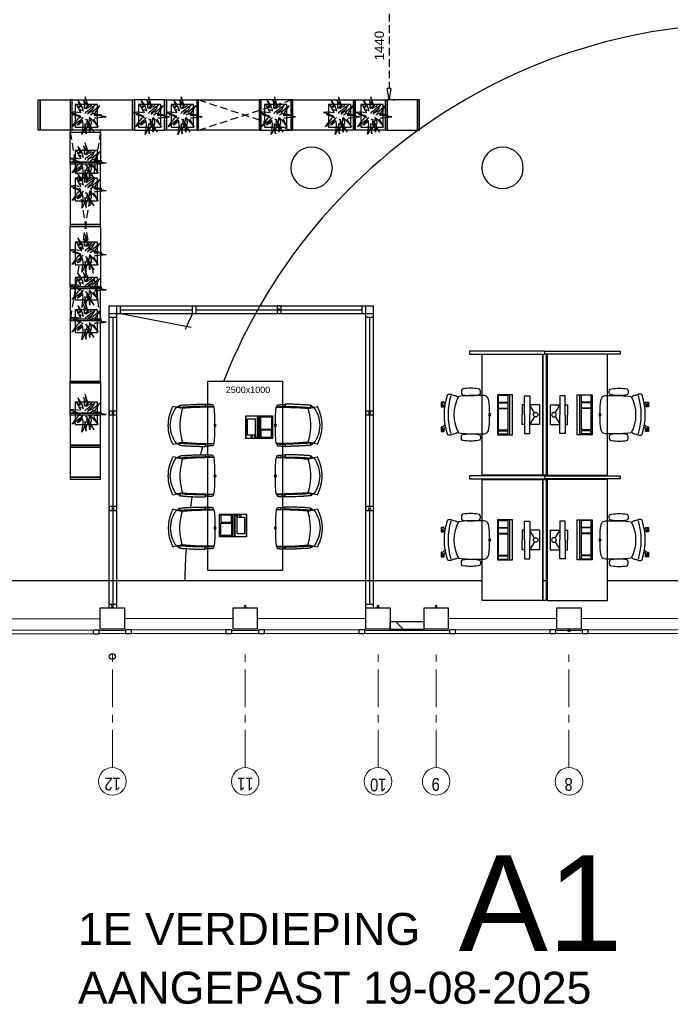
# Model space of a CAD drawing. Header units: millimetres. Extents: x 274596 to 660162, y 141333 to 298920.
# Tile 127 of 165: x 471081 to 479701, y 153383 to 166428. Entities that reach past the tile are written whole.
import ezdxf

# ---------------------------------------------------------------- set-up
doc = ezdxf.new("R2010")
doc.units = ezdxf.units.MM
doc.header["$LTSCALE"] = 400
doc.header["$PDMODE"] = 3
doc.header["$PDSIZE"] = 15
doc.linetypes.add('CENTER', pattern=[2, 1.25, -0.25, 0.25, -0.25])
doc.linetypes.add('HIDDEN', pattern=[0.375, 0.25, -0.125])
for name, color, linetype in [('-gd', 2, 'Continuous'), ('-ve', 2, 'HIDDEN'), ('co2-1-n-1-0-8_ip0', 7, 'Continuous'), ('inlay', 6, 'Continuous'), ('inr', 4, 'Continuous'), ('plant', 114, 'Continuous'), ('plat', 5, 'Continuous'), ('sona-s008_ip0', 7, 'Continuous'), ('stramien', 1, 'CENTER'), ('symbol', 1, 'Continuous'), ('timmerwerk-ge', 150, 'Continuous'), ('timmerwerk-ve', 8, 'HIDDEN')]:
    doc.layers.add(name, color=color, linetype=linetype)
for name, color, linetype, lineweight in [('Buitenkozijnen', 140, 'Continuous', 15), ('mat-beton (ihwg)', 5, 'Continuous', 25), ('mat-kalkzandsteen', 5, 'Continuous', 25), ('None', 7, 'Continuous', 9)]:
    doc.layers.add(name, color=color, linetype=linetype, lineweight=lineweight)
doc.styles.add('Arial', font='arial.ttf', dxfattribs={"height": 211.666667})
doc.styles.add('Arial Narrow', font='ARIALN.TTF', dxfattribs={"height": 222.25})
doc.styles.get("Standard").update_dxf_attribs({"font": 'arial.ttf'})
doc.dimstyles.new('CAL-N1-050-25', dxfattribs={"dimscale": 50, "dimtxt": 2.5, "dimasz": 3, "dimexe": 1.5, "dimexo": 0, "dimgap": 0.3, "dimtad": 0, "dimdec": 4, "dimrnd": 1, "dimdsep": 46, "dimtxsty": 'Standard', "dimblk": 'CLOSED', "dimcen": 0, "dimdle": 1.25, "dimclrt": 249, "dimadec": 0, "dimazin": 0, "dimtfac": 0.9, "dimtdec": 4, "dimtix": 1, "dimtmove": 0, "dimatfit": 3, "dimldrblk": 'CLOSED', "dimfxl": 1, "dimtvp": 1, "dimtolj": 1, "dimtzin": 0, "dimarcsym": 0})

# ---------------------------------------------------------------- blocks, each defined once
blk = doc.blocks.new('Kolom O 550')
at = {"layer": 'mat-beton (ihwg)', "lineweight": 25}
blk.add_circle((0, 0), 275, dxfattribs=at)
blk = doc.blocks.new('*X48')
at = {"layer": 'None', "lineweight": 9}
blk.add_line((-16419, -28723), (-16319, -28623), dxfattribs=at)
blk = doc.blocks.new('Gevelpui best 1410 (2D)')
at = {"layer": 'Buitenkozijnen', "lineweight": 15}
for p, q in [((-260, 0), (-260, -1410)), ((-260, 0), (-210, 0)), ((-210, 0), (-210, -1410)), ((-260, -1410), (-210, -1410))]:
    blk.add_line(p, q, dxfattribs=at)
at = {"layer": 'Buitenkozijnen', "color": 92, "lineweight": 25}
for points in [[(-260, 0), (-210, 0), (-210, -80), (-260, -80)], [(-260, -1330), (-210, -1330), (-210, -1410), (-260, -1410)]]:
    blk.add_lwpolyline(points, close=True, dxfattribs=at)
at = {"layer": 'None', "color": 43, "linetype": 'Continuous', "lineweight": 9}
blk.add_line((-410, 15), (-410, -1425), dxfattribs=at)
blk = doc.blocks.new('HWA')
at = {"layer": 'None', "color": 92, "linetype": 'Continuous', "lineweight": 25}
blk.add_circle((0, -74), 40, dxfattribs=at)
blk = doc.blocks.new('Kolom 280x320')
at = {"layer": 'mat-beton (ihwg)', "lineweight": 25}
blk.add_lwpolyline([(-300, 160), (-20, 160), (-20, -160), (-300, -160)], close=True, dxfattribs=at)
at = {"layer": 'None', "color": 92, "linetype": 'Continuous', "lineweight": 5}
blk.add_point((0, 0), dxfattribs=at)
blk = doc.blocks.new('SONA-S008_B2')
at = {"layer": '-gd'}
blk.add_open_spline([(-253, -510), (-88, -560), (88, -560), (253, -510)], degree=3, dxfattribs=at)
for points in [[(-207, -16), (-79, 5), (80, 5), (207, -16)], [(-325, -126), (-337, -132), (-340, -141), (-343, -154)], [(-278, -126), (-288, -121), (-315, -121), (-325, -126)], [(-261, -154), (-263, -141), (-266, -132), (-278, -126)], [(-253, -272), (-257, -207), (-252, -139), (-253, -74)], [(-253, -74), (-253, -52), (-233, -20), (-207, -16)], [(207, -16), (233, -20), (253, -52), (253, -74)], [(253, -74), (252, -139), (257, -207), (253, -272)], [(261, -154), (263, -141), (266, -132), (278, -126)], [(278, -126), (288, -121), (315, -121), (325, -126)], [(325, -126), (337, -132), (340, -141), (343, -154)], [(-343, -154), (-353, -221), (-352, -288), (-343, -355)], [(-261, -355), (-252, -288), (-250, -221), (-261, -154)], [(261, -355), (252, -288), (250, -221), (261, -154)], [(343, -154), (353, -221), (352, -288), (343, -355)], [(-343, -355), (-341, -363), (-334, -370), (-326, -372)], [(-326, -372), (-310, -376), (-293, -376), (-277, -372)], [(-277, -372), (-270, -370), (-262, -363), (-261, -355)], [(-251, -332), (-253, -332), (-255, -331), (-258, -330)], [(-255, -304), (-254, -304), (-253, -305), (-252, -305)], [(-239, -412), (-253, -366), (-250, -319), (-253, -272)], [(253, -272), (250, -319), (253, -366), (239, -412)], [(257, -323), (255, -324), (253, -324), (251, -325)], [(252, -298), (253, -297), (254, -297), (255, -297)], [(277, -372), (270, -370), (262, -363), (261, -355)], [(326, -372), (310, -376), (293, -376), (277, -372)], [(343, -355), (341, -363), (334, -370), (326, -372)], [(-272, -515), (-274, -534), (-274, -556), (-259, -560)], [(-256, -474), (-255, -489), (-270, -500), (-272, -515)], [(-227, -418), (-247, -437), (-256, -455), (-256, -474)], [(239, -412), (95, -494), (-95, -494), (-239, -412)], [(256, -474), (256, -455), (247, -437), (227, -418)], [(272, -515), (270, -500), (255, -489), (256, -474)], [(259, -560), (274, -556), (274, -534), (272, -515)], [(-259, -560), (-77, -614), (79, -614), (259, -560)], [(-222, -607), (-222, -605), (-221, -603), (-219, -603)], [(-222, -615), (-222, -615), (-222, -607), (-222, -607)], [(-219, -615), (-219, -615), (-222, -615), (-222, -615)], [(-222, -630), (-222, -630), (-222, -618), (-222, -618)], [(-222, -618), (-222, -618), (-199, -618), (-199, -618)], [(-199, -630), (-199, -630), (-222, -630), (-222, -630)], [(-222, -641), (-222, -641), (-222, -633), (-222, -633)], [(-222, -633), (-222, -633), (-219, -633), (-219, -633)], [(-219, -645), (-221, -645), (-222, -643), (-222, -641)], [(-219, -603), (-219, -603), (-192, -603), (-177, -603)], [(-199, -615), (-199, -615), (-219, -615), (-219, -615)], [(-219, -633), (-219, -633), (-199, -633), (-199, -633)], [(-167, -645), (-167, -645), (-219, -645), (-219, -645)], [(-199, -618), (-199, -618), (-199, -615), (-199, -615)], [(-199, -615), (-199, -615), (-187, -615), (-187, -615)], [(-199, -618), (-199, -618), (-189, -618), (-187, -618)], [(-199, -633), (-199, -633), (-199, -630), (-199, -630)], [(-199, -630), (-199, -630), (-187, -630), (-187, -630)], [(-199, -633), (-199, -633), (-187, -633), (-187, -633)], [(-183, -633), (-188, -629), (-190, -621), (-186, -615)], [(-185, -615), (-186, -615), (-187, -615), (-187, -615)], [(-187, -615), (-187, -615), (-187, -616), (-187, -617)], [(-186, -630), (-186, -630), (-187, -630), (-187, -630)], [(-187, -630), (-187, -630), (-187, -633), (-187, -633)], [(-187, -633), (-187, -633), (-185, -633), (-183, -633)], [(-186, -615), (-186, -615), (-176, -603), (-163, -584)], [(-165, -630), (-169, -636), (-177, -638), (-183, -633)], [(-183, -633), (-183, -633), (-183, -633), (-183, -633)], [(-167, -633), (-167, -633), (-166, -633), (-166, -633)], [(-163, -641), (-163, -643), (-165, -645), (-167, -645)], [(-166, -633), (-166, -633), (-163, -633), (-163, -633)], [(-135, -589), (-152, -614), (-165, -630), (-165, -630)], [(-163, -630), (-163, -630), (-163, -630), (-164, -630)], [(-163, -628), (-163, -629), (-163, -630), (-163, -630)], [(-163, -633), (-163, -633), (-163, -641), (-163, -641)], [(106, -607), (106, -605), (108, -603), (110, -603)], [(106, -615), (106, -615), (106, -607), (106, -607)], [(110, -615), (110, -615), (106, -615), (106, -615)], [(106, -630), (106, -630), (106, -618), (106, -618)], [(106, -618), (106, -618), (130, -618), (130, -618)], [(130, -630), (130, -630), (106, -630), (106, -630)], [(106, -641), (106, -641), (106, -633), (106, -633)], [(106, -633), (106, -633), (110, -633), (110, -633)], [(110, -645), (108, -645), (106, -643), (106, -641)], [(110, -603), (110, -603), (116, -603), (123, -603)], [(130, -615), (130, -615), (110, -615), (110, -615)], [(110, -633), (110, -633), (130, -633), (130, -633)], [(162, -644), (162, -644), (110, -645), (110, -645)], [(143, -630), (143, -630), (132, -615), (115, -592)], [(130, -618), (130, -618), (130, -615), (130, -615)], [(130, -615), (130, -615), (131, -615), (132, -615)], [(130, -618), (130, -618), (132, -618), (134, -618)], [(130, -633), (130, -633), (130, -630), (130, -630)], [(130, -630), (130, -630), (142, -630), (142, -630)], [(130, -633), (130, -633), (142, -633), (142, -633)], [(143, -630), (142, -630), (142, -630), (142, -630)], [(142, -630), (142, -630), (142, -633), (142, -633)], [(142, -633), (142, -633), (143, -633), (145, -633)], [(161, -633), (155, -637), (147, -636), (143, -630)], [(144, -587), (156, -604), (164, -615), (164, -615)], [(155, -603), (159, -603), (162, -603), (162, -603)], [(164, -615), (168, -621), (167, -629), (161, -633)], [(161, -633), (161, -633), (161, -633), (161, -633)], [(162, -603), (164, -603), (166, -605), (166, -607)], [(162, -633), (162, -633), (162, -633), (162, -633)], [(162, -633), (162, -633), (166, -633), (166, -633)], [(166, -641), (166, -643), (164, -644), (162, -644)], [(166, -615), (166, -615), (165, -615), (164, -615)], [(166, -630), (166, -630), (165, -630), (164, -630)], [(165, -618), (166, -618), (166, -618), (166, -618)], [(166, -607), (166, -607), (166, -615), (166, -615)], [(166, -618), (166, -618), (166, -619), (166, -620)], [(166, -626), (166, -628), (166, -630), (166, -630)], [(166, -633), (166, -633), (166, -641), (166, -641)]]:
    blk.add_open_spline(points, degree=3)
at = {"layer": 'sona-s008_ip0'}
blk.add_point((0, 0), dxfattribs=at)
blk = doc.blocks.new('SYMB-CMP4_B2')
for p, q in [((-130, 558), (130, 558)), ((-130, 558), (-130, 428)), ((130, 558), (130, 428)), ((-250, 358), (-250, 428)), ((-250, 428), (0, 428)), ((-25, 492), (-125, 428)), ((250, 428), (0, 428)), ((25, 492), (125, 428)), ((250, 358), (250, 428)), ((0, 358), (-250, 358)), ((-130, 358), (-130, 328)), ((-130, 328), (0, 328)), ((0, 358), (250, 358)), ((130, 328), (0, 328)), ((130, 358), (130, 328)), ((265, 200), (-265, 200)), ((-265, 200), (-265, 0)), ((265, 163), (-265, 163)), ((-167, 142), (-260, 142)), ((-260, 13), (-260, 142)), ((-167, 13), (-167, 142)), ((-88, 142), (-159, 142)), ((-159, 13), (-159, 142)), ((-88, 13), (-88, 142)), ((200, 142), (-82, 142)), ((-82, 13), (-82, 142)), ((200, 13), (200, 142)), ((255, 142), (212, 142)), ((212, 13), (212, 142)), ((255, 13), (255, 142)), ((265, 0), (265, 200)), ((-265, 0), (265, 0)), ((-167, 13), (-260, 13)), ((-88, 13), (-159, 13)), ((200, 13), (-82, 13)), ((255, 13), (212, 13))]:
    blk.add_line(p, q)
blk.add_circle((0, 508), 30)
blk = doc.blocks.new('co2-1-n-1-0-8_b2')
for p, q in [((-251, -20), (-256, -20)), ((252, -20), (256, -20)), ((-249, -132), (-279, -132)), ((-252, -132), (-252, -132)), ((252, -132), (252, -132)), ((-250, -554), (-241, -513)), ((-239, -493), (-237, -493)), ((-231, -469), (-234, -468)), ((-221, -431), (-221, -431)), ((221, -431), (221, -431)), ((234, -468), (231, -469)), ((237, -493), (239, -493)), ((241, -513), (250, -554))]:
    blk.add_line(p, q)
at = {"flags": 128}
for points in [[(-239, -10), (-190, -6), (-127, -3), (-63, -1), (0, 0)], [(0, 0), (63, -1), (127, -3), (190, -6), (239, -10)], [(-256, -20), (-257, -20), (-258, -21), (-260, -21), (-261, -22), (-262, -22), (-263, -23), (-264, -24), (-265, -25), (-267, -26), (-268, -28), (-268, -29), (-269, -30), (-270, -33), (-270, -35), (-270, -37), (-271, -39), (-271, -42), (-272, -44), (-272, -47), (-272, -50), (-273, -53), (-273, -56), (-273, -60), (-274, -64), (-274, -69), (-275, -75), (-275, -81), (-275, -89), (-276, -98), (-276, -106), (-276, -114), (-276, -122), (-276, -132)], [(-241, -95), (-241, -95), (-243, -95), (-245, -95), (-247, -95), (-249, -95), (-251, -95)], [(-224, -432), (-229, -370), (-233, -307), (-236, -244), (-239, -181), (-240, -118), (-241, -54), (-241, -12)], [(241, -12), (241, -73), (240, -135), (238, -198), (236, -261), (232, -325), (227, -388), (224, -432)], [(241, -95), (241, -95), (243, -95), (245, -95), (247, -95), (249, -95), (251, -95)], [(256, -20), (257, -20), (258, -21), (260, -21), (261, -22), (262, -22), (263, -23), (264, -24), (265, -25), (267, -26), (268, -28), (268, -29), (269, -30), (270, -33), (270, -35), (270, -37), (271, -39), (271, -42), (272, -44), (272, -47), (272, -50), (273, -53), (273, -56), (273, -60), (274, -64), (274, -69), (275, -75), (275, -81), (275, -89), (276, -98), (276, -106), (276, -114), (276, -122), (276, -132)], [(-250, -468), (-253, -468), (-256, -468), (-258, -468), (-260, -468), (-261, -468), (-263, -467), (-265, -467), (-266, -450), (-267, -436), (-268, -422), (-269, -410), (-270, -401), (-271, -393), (-271, -385), (-271, -378), (-272, -373), (-272, -368), (-273, -355), (-274, -340), (-274, -325), (-275, -310), (-276, -295), (-277, -275), (-277, -255), (-278, -235), (-278, -228), (-278, -222), (-278, -215), (-278, -209), (-279, -202), (-279, -195), (-279, -187), (-279, -178), (-279, -168), (-279, -157), (-279, -145), (-279, -132)], [(-250, -468), (-248, -468), (-246, -468), (-244, -467), (-242, -467), (-240, -466), (-238, -466), (-237, -465), (-235, -464), (-236, -449), (-237, -435), (-238, -423), (-239, -413), (-240, -403), (-240, -395), (-241, -389), (-241, -382), (-242, -376), (-242, -370), (-242, -363), (-243, -344), (-245, -324), (-245, -304), (-246, -285), (-247, -266), (-247, -248), (-248, -231), (-248, -226), (-248, -221), (-248, -214), (-248, -206), (-249, -198), (-249, -188), (-249, -176), (-249, -163), (-249, -148), (-249, -132)], [(249, -132), (249, -147), (249, -161), (249, -173), (249, -184), (249, -194), (249, -202), (248, -208), (248, -215), (248, -221), (248, -228), (248, -234), (247, -254), (247, -274), (246, -294), (245, -313), (244, -331), (243, -349), (242, -366), (242, -371), (242, -377), (241, -383), (241, -391), (240, -399), (239, -408), (239, -420), (238, -433), (236, -448), (235, -464), (237, -465), (238, -466), (240, -466), (242, -467), (244, -467), (246, -468), (248, -468), (250, -468)], [(250, -468), (253, -468), (256, -468), (258, -468), (260, -468), (261, -468), (263, -467), (264, -467), (265, -466), (266, -453), (267, -442), (268, -431), (269, -421), (269, -412), (270, -404), (270, -397), (271, -391), (271, -384), (272, -378), (272, -371), (272, -365), (273, -345), (274, -325), (275, -305), (276, -290), (277, -275), (277, -260), (278, -245), (278, -232), (278, -227), (278, -221), (278, -215), (278, -207), (279, -198), (279, -189), (279, -177), (279, -163), (279, -148), (279, -132), (249, -132)], [(-241, -513), (-239, -504), (-237, -495), (-235, -485), (-233, -475), (-231, -467), (-229, -459), (-228, -453), (-227, -447), (-226, -442), (-225, -438)], [(-225, -438), (-224, -436), (-224, -434), (-224, -433), (-224, -432)], [(-224, -433), (-224, -433), (-224, -432)], [(-224, -432), (-224, -432), (-224, -432)], [(0, -465), (-18, -465), (-36, -465), (-59, -463), (-82, -461), (-106, -458), (-129, -454), (-152, -450), (-175, -444), (-198, -438), (-221, -431)], [(221, -431), (198, -438), (175, -444), (152, -450), (129, -454), (106, -458), (83, -461), (60, -463), (36, -465), (18, -465), (0, -465)], [(224, -432), (224, -433), (224, -433)], [(224, -432), (224, -433), (224, -434), (224, -436), (225, -438)], [(224, -432), (224, -432), (224, -432)], [(225, -438), (226, -442), (227, -447), (228, -453), (229, -459), (231, -467), (233, -475), (235, -485), (237, -495), (239, -504), (241, -513)], [(-249, -557), (-242, -561), (-231, -566), (-221, -571), (-210, -576), (-198, -581), (-186, -585), (-173, -590), (-161, -594), (-149, -598), (-136, -601), (-123, -604), (-111, -607), (-98, -610), (-85, -612), (-73, -614), (-60, -615), (-47, -617), (-34, -618), (-23, -618), (-11, -619), (0, -619)], [(0, -619), (8, -619), (20, -618), (31, -618), (43, -617), (56, -616), (69, -614), (82, -612), (94, -610), (107, -608), (120, -605), (132, -602), (145, -599), (157, -595), (170, -591), (182, -587), (194, -582), (206, -577), (218, -572), (228, -567), (239, -562), (249, -557)]]:
    blk.add_lwpolyline(points, dxfattribs=at)
for centre, radius, start, end in [((-251, -33), 12.5, 31.8812, 90), ((-251, -33), 12.5, 293.1463, 327.6578), ((-238, -12), 2.5, 94.5665, 179.4807), ((238, -12), 2.5, 0.5193, 85.4335), ((252, -33), 12.5, 90, 148.1188), ((252, -33), 12.5, 212.3422, 246.8537), ((-234, -464), 28.8, 186.1005, 258.5426), ((-167, -477), 75, 191.7314, 197.3164), ((-234, -465), 3.77, 192.8865, 261.7566), ((0, -201), 391, 232.6355, 269.9709), ((-226, -432), 2.5, 341.6817, 5.2297), ((-226, -432), 2.5, 347.791, 5.2276), ((0, -201), 391, 270.0307, 307.3629), ((226, -432), 2.5, 174.778, 187.1445), ((226, -432), 2.5, 174.7724, 192.209), ((226, -432), 2.5, 187.1548, 198.3185), ((234, -465), 3.4, 276.6537, 346.9286), ((167, -477), 75, 342.6747, 348.4513), ((234, -465), 28.4, 280.3578, 354.0057), ((-248, -555), 2.5, 167.791, 242.1608), ((248, -555), 2.5, 297.8392, 12.209)]:
    blk.add_arc(centre, radius, start, end)
for points in [[(-243, -33), (-244, -33), (-244, -34), (-245, -36), (-246, -38), (-246, -43), (-247, -46), (-248, -54), (-248, -58), (-249, -67), (-250, -72), (-250, -83), (-251, -88), (-251, -100), (-251, -106), (-252, -119), (-252, -125), (-252, -132)], [(243, -33), (244, -33), (244, -34), (245, -36), (246, -38), (246, -43), (247, -46), (248, -54), (248, -58), (249, -67), (250, -72), (250, -83), (251, -88), (251, -100), (251, -106), (252, -119), (252, -125), (252, -132)]]:
    blk.add_open_spline(points, degree=3, knots=[0, 0, 0, 0, 0.125, 0.125, 0.25, 0.25, 0.375, 0.375, 0.5, 0.5, 0.625, 0.625, 0.75, 0.75, 0.875, 0.875, 0.9994014, 0.9994014, 0.9994014, 0.9994014])
at = {"layer": 'co2-1-n-1-0-8_ip0'}
blk.add_point((0, 0), dxfattribs=at)
blk = doc.blocks.new('symb-LPTP_b2')
for p, q in [((150, 0), (-150, 0)), ((-150, 0), (-150, -155)), ((150, -155), (150, 0)), ((150, -5), (-150, -5)), ((-110, -25), (-110, -129)), ((110, -25), (-110, -25)), ((110, -129), (-110, -129)), ((110, -129), (110, -25)), ((150, -155), (-150, -155)), ((150, -160), (-150, -160)), ((-150, -160), (-150, -355)), ((150, -355), (150, -160)), ((-150, -355), (150, -355))]:
    blk.add_line(p, q)
for points in [[(126, -70), (134, -70), (134, -92), (126, -92)], [(128, -72), (132, -72), (132, -90), (128, -90)], [(-135, -175), (135, -175), (135, -189), (-135, -189)], [(32, -199), (-135, -199), (-135, -340), (32, -340)], [(42, -199), (135, -199), (135, -340), (42, -340)]]:
    blk.add_lwpolyline(points, close=True)
for points in [[(-130, -158, 10, 10, 0), (-111, -158, 10, 10, 0)], [(130, -158, 10, 10, 0), (111, -158, 10, 10, 0)]]:
    blk.add_lwpolyline(points, format="xyseb")
for radius in [12.6, 7.57]:
    blk.add_circle((130, -124), radius)
blk = doc.blocks.new('boom nieuw 01')
at = {"layer": 'plant', "extrusion": (0, -4.44089e-16, -1)}
for p, q in [((-574, 694), (-627, 737)), ((-627, 737), (-616, 698)), ((-574, 694), (-627, 737)), ((-627, 737), (-616, 698)), ((-616, 698), (-564, 639)), ((-616, 698), (-564, 639)), ((-531, 541), (-584, 584)), ((-584, 584), (-573, 545)), ((-531, 541), (-584, 584)), ((-584, 584), (-573, 545)), ((-519, 654), (-574, 694)), ((-519, 654), (-574, 694)), ((-564, 639), (-510, 574)), ((-564, 639), (-510, 574)), ((-467, 618), (-519, 654)), ((-467, 618), (-519, 654)), ((-510, 574), (-463, 510)), ((-510, 574), (-463, 510)), ((-412, 565), (-467, 618)), ((-412, 565), (-467, 618)), ((-316, 598), (-344, 540)), ((-298, 670), (-316, 598)), ((-284, 619), (-308, 551)), ((-284, 619), (-308, 551)), ((-285, 709), (-298, 670)), ((-285, 665), (-285, 709)), ((-279, 616), (-285, 665)), ((-257, 677), (-284, 619)), ((-257, 677), (-284, 619)), ((-238, 749), (-257, 677)), ((-238, 749), (-257, 677)), ((-243, 519), (-227, 576)), ((-243, 519), (-227, 576)), ((-225, 789), (-238, 749)), ((-225, 789), (-238, 749)), ((-227, 576), (-219, 630)), ((-227, 576), (-219, 630)), ((-225, 745), (-225, 789)), ((-225, 745), (-225, 789)), ((-219, 696), (-225, 745)), ((-219, 696), (-225, 745)), ((-219, 630), (-219, 696)), ((-219, 630), (-219, 696)), ((-55, 579), (-119, 548)), ((-55, 579), (-119, 548)), ((9, 617), (-55, 579)), ((9, 617), (-55, 579)), ((-55, 560), (-36, 579)), ((-55, 560), (-36, 579)), ((-36, 579), (9, 617)), ((-36, 579), (9, 617)), ((126, 569), (73, 551)), ((126, 569), (73, 551)), ((92, 539), (126, 569)), ((92, 539), (126, 569)), ((-831, 440), (-863, 451)), ((-863, 451), (-808, 440)), ((-831, 440), (-863, 451)), ((-863, 451), (-808, 440)), ((-838, 331), (-790, 339)), ((-838, 331), (-790, 339)), ((-787, 335), (-838, 331)), ((-787, 335), (-838, 331)), ((-793, 417), (-831, 440)), ((-793, 417), (-831, 440)), ((-808, 440), (-733, 432)), ((-808, 440), (-733, 432)), ((-751, 400), (-793, 417)), ((-751, 400), (-793, 417)), ((-790, 339), (-724, 343)), ((-790, 339), (-724, 343)), ((-737, 335), (-787, 335)), ((-737, 335), (-787, 335)), ((-690, 378), (-751, 400)), ((-690, 378), (-751, 400)), ((-691, 320), (-737, 335)), ((-733, 432), (-646, 419)), ((-733, 432), (-646, 419)), ((-724, 343), (-665, 349)), ((-724, 343), (-665, 349)), ((-636, 315), (-691, 320)), ((-636, 315), (-691, 320)), ((-601, 365), (-690, 378)), ((-601, 365), (-690, 378)), ((-642, 298), (-680, 321)), ((-642, 298), (-680, 321)), ((-665, 349), (-613, 352)), ((-665, 349), (-613, 352)), ((-646, 419), (-567, 415)), ((-646, 419), (-567, 415)), ((-601, 281), (-642, 298)), ((-601, 281), (-642, 298)), ((-613, 352), (-578, 349)), ((-613, 352), (-578, 349)), ((-553, 314), (-604, 263)), ((-553, 314), (-604, 263)), ((-547, 362), (-601, 365)), ((-547, 362), (-601, 365)), ((-583, 313), (-496, 300)), ((-583, 313), (-496, 300)), ((-573, 545), (-520, 486)), ((-573, 545), (-520, 486)), ((-567, 415), (-510, 423)), ((-567, 415), (-510, 423)), ((-476, 501), (-531, 541)), ((-476, 501), (-531, 541)), ((-520, 486), (-467, 421)), ((-520, 486), (-467, 421)), ((-511, 263), (-472, 292)), ((-511, 263), (-472, 292)), ((-510, 423), (-451, 434)), ((-510, 423), (-451, 434)), ((-496, 300), (-417, 296)), ((-496, 300), (-417, 296)), ((-424, 465), (-476, 501)), ((-424, 465), (-476, 501)), ((-472, 292), (-455, 309)), ((-472, 292), (-455, 309)), ((-463, 510), (-423, 466)), ((-463, 510), (-423, 466)), ((-398, 347), (-436, 328)), ((-398, 347), (-436, 328)), ((-369, 412), (-424, 465)), ((-369, 412), (-424, 465)), ((-423, 466), (-397, 444)), ((-423, 466), (-397, 444)), ((-369, 511), (-412, 565)), ((-369, 511), (-412, 565)), ((-344, 540), (-368, 472)), ((-308, 551), (-333, 488)), ((-308, 551), (-333, 488)), ((-281, 288), (-232, 238)), ((-281, 288), (-232, 238)), ((-231, 344), (-254, 371)), ((-231, 344), (-254, 371)), ((-187, 511), (-234, 479)), ((-187, 511), (-234, 479)), ((-233, 285), (-204, 233)), ((-233, 285), (-204, 233)), ((-192, 292), (-231, 344)), ((-192, 292), (-231, 344)), ((-195, 409), (-161, 444)), ((-151, 244), (-192, 292)), ((-151, 244), (-192, 292)), ((-119, 548), (-187, 511)), ((-170, 410), (-128, 424)), ((-170, 410), (-128, 424)), ((-167, 460), (-136, 488)), ((-167, 460), (-136, 488)), ((-128, 424), (-78, 443)), ((-128, 424), (-78, 443)), ((-127, 307), (-59, 290)), ((-127, 307), (-59, 290)), ((-105, 362), (-122, 364)), ((-105, 362), (-122, 364)), ((-113, 330), (-85, 277)), ((-113, 330), (-85, 277)), ((-83, 336), (-105, 362)), ((-83, 336), (-105, 362)), ((-101, 524), (-55, 560)), ((-101, 524), (-55, 560)), ((-15, 385), (-100, 387)), ((-15, 385), (-100, 387)), ((-95, 500), (-50, 537)), ((-43, 284), (-83, 336)), ((-43, 284), (-83, 336)), ((-78, 443), (-25, 464)), ((-78, 443), (-25, 464)), ((-4, 517), (-70, 496)), ((-4, 517), (-70, 496)), ((-59, 290), (16, 294)), ((-59, 290), (16, 294)), ((-3, 235), (-43, 284)), ((-3, 235), (-43, 284)), ((-25, 464), (20, 490)), ((-25, 464), (20, 490)), ((69, 341), (-16, 343)), ((69, 341), (-16, 343)), ((71, 388), (-15, 385)), ((71, 388), (-15, 385)), ((-5, 354), (51, 371)), ((-5, 354), (51, 371)), ((73, 551), (-4, 517)), ((73, 551), (-4, 517)), ((16, 294), (79, 310)), ((16, 294), (79, 310)), ((20, 490), (61, 517)), ((20, 490), (61, 517)), ((51, 371), (104, 389)), ((51, 371), (104, 389)), ((61, 517), (92, 539)), ((61, 517), (92, 539)), ((154, 344), (69, 341)), ((154, 344), (69, 341)), ((140, 402), (71, 388)), ((140, 402), (71, 388)), ((79, 310), (135, 327)), ((79, 310), (135, 327)), ((104, 389), (140, 402)), ((104, 389), (140, 402)), ((135, 327), (188, 345)), ((135, 327), (188, 345)), ((224, 359), (154, 344)), ((224, 359), (154, 344)), ((188, 345), (224, 359)), ((188, 345), (224, 359)), ((-748, 141), (-796, 107)), ((-748, 141), (-796, 107)), ((-796, 107), (-737, 139)), ((-796, 107), (-737, 139)), ((-794, 221), (-746, 230)), ((-794, 221), (-746, 230)), ((-743, 226), (-794, 221)), ((-743, 226), (-794, 221)), ((-722, 163), (-748, 141)), ((-722, 163), (-748, 141)), ((-746, 230), (-680, 234)), ((-746, 230), (-680, 234)), ((-694, 225), (-743, 226)), ((-694, 225), (-743, 226)), ((-737, 139), (-688, 167)), ((-737, 139), (-688, 167)), ((-686, 193), (-722, 163)), ((-686, 193), (-722, 163)), ((-647, 211), (-694, 225)), ((-647, 211), (-694, 225)), ((-688, 167), (-620, 196)), ((-688, 167), (-620, 196)), ((-648, 228), (-686, 193)), ((-648, 228), (-686, 193)), ((-680, 234), (-621, 240)), ((-680, 234), (-621, 240)), ((-604, 263), (-648, 228)), ((-604, 263), (-648, 228)), ((-592, 206), (-647, 211)), ((-592, 206), (-647, 211)), ((-597, 22), (-646, -12)), ((-597, 22), (-646, -12)), ((-646, -12), (-586, 20)), ((-646, -12), (-586, 20)), ((-620, 196), (-568, 225)), ((-620, 196), (-568, 225)), ((-540, 259), (-601, 281)), ((-540, 259), (-601, 281)), ((-572, 44), (-597, 22)), ((-572, 44), (-597, 22)), ((-549, 186), (-592, 206)), ((-549, 186), (-592, 206)), ((-586, 20), (-537, 48)), ((-586, 20), (-537, 48)), ((-535, 74), (-572, 44)), ((-535, 74), (-572, 44)), ((-568, 225), (-511, 263)), ((-568, 225), (-511, 263)), ((-496, 183), (-549, 186)), ((-496, 183), (-549, 186)), ((-451, 246), (-540, 259)), ((-451, 246), (-540, 259)), ((-537, 48), (-469, 77)), ((-537, 48), (-469, 77)), ((-497, 109), (-535, 74)), ((-497, 109), (-535, 74)), ((-454, 144), (-497, 109)), ((-454, 144), (-497, 109)), ((-392, 219), (-496, 183)), ((-392, 219), (-496, 183)), ((-469, 77), (-417, 106)), ((-469, 77), (-417, 106)), ((-403, 195), (-454, 144)), ((-403, 195), (-454, 144)), ((-397, 243), (-451, 246)), ((-397, 243), (-451, 246)), ((-369, 232), (-403, 195)), ((-369, 232), (-403, 195)), ((-354, 238), (-392, 219)), ((-354, 238), (-392, 219)), ((-380, 87), (-378, 37)), ((-380, 87), (-378, 37)), ((-378, 37), (-372, -25)), ((-378, 37), (-372, -25)), ((-317, 95), (-308, 24)), ((-317, 95), (-308, 24)), ((-317, -32), (-303, 34)), ((-317, -32), (-303, 34)), ((-308, 24), (-304, -32)), ((-308, 24), (-304, -32)), ((-303, 34), (-304, 107)), ((-303, 34), (-304, 107)), ((-297, 215), (-269, 162)), ((-297, 215), (-269, 162)), ((-293, -58), (-278, 12)), ((-293, -58), (-278, 12)), ((-278, 12), (-263, 89)), ((-278, 12), (-263, 89)), ((-269, 162), (-239, 109)), ((-269, 162), (-239, 109)), ((-267, 114), (-235, 70)), ((-267, 114), (-235, 70)), ((-263, 89), (-248, 155)), ((-263, 89), (-248, 155)), ((-194, 216), (-242, 260)), ((-194, 216), (-242, 260)), ((-235, 70), (-173, 19)), ((-235, 70), (-173, 19)), ((-232, 238), (-199, 194)), ((-232, 238), (-199, 194)), ((-186, 120), (-227, 169)), ((-186, 120), (-227, 169)), ((-204, 233), (-174, 186)), ((-204, 233), (-174, 186)), ((-199, 194), (-138, 143)), ((-199, 194), (-138, 143)), ((-174, 186), (-194, 216)), ((-174, 186), (-194, 216)), ((-69, -25), (-186, 120)), ((-69, -25), (-186, 120)), ((-173, 19), (-128, -8)), ((-173, 19), (-128, -8)), ((-33, 98), (-151, 244)), ((-33, 98), (-151, 244)), ((-138, 143), (-93, 116)), ((-138, 143), (-93, 116)), ((-93, 116), (-36, 86)), ((-93, 116), (-36, 86)), ((-85, 277), (-56, 224)), ((-85, 277), (-56, 224)), ((-56, 224), (-25, 178)), ((-56, 224), (-25, 178)), ((-25, 178), (-46, 207)), ((-25, 178), (-46, 207)), ((-36, 86), (2, 56)), ((-36, 86), (2, 56)), ((2, 56), (-33, 98)), ((2, 56), (-33, 98)), ((-372, -25), (-363, -96)), ((-372, -25), (-363, -96)), ((-363, -96), (-359, -152)), ((-363, -96), (-359, -152)), ((-359, -152), (-354, -201)), ((-359, -152), (-354, -201)), ((-358, -244), (-348, -178)), ((-358, -244), (-348, -178)), ((-354, -201), (-358, -244)), ((-354, -201), (-358, -244)), ((-348, -178), (-333, -108)), ((-348, -178), (-333, -108)), ((-333, -108), (-317, -32)), ((-333, -108), (-317, -32)), ((-304, -32), (-299, -81)), ((-304, -32), (-299, -81)), ((-303, -124), (-293, -58)), ((-303, -124), (-293, -58)), ((-299, -81), (-303, -124)), ((-299, -81), (-303, -124)), ((-128, -8), (-72, -38)), ((-128, -8), (-72, -38)), ((-72, -38), (-33, -68)), ((-72, -38), (-33, -68)), ((-33, -68), (-69, -25)), ((-33, -68), (-69, -25))]:
    blk.add_line(p, q, dxfattribs=at)
at = {"layer": 'timmerwerk-ge', "linetype": 'Continuous', "extrusion": (0, -4.44089e-16, -1)}
for p, q in [((0, 647), (-647, 647)), ((-647, 647), (-647, 0)), ((0, 0), (0, 647)), ((-647, 0), (0, 0))]:
    blk.add_line(p, q, dxfattribs=at)
blk = doc.blocks.new('_CLOSED')
at = {"color": 0, "linetype": 'ByBlock'}
for p, q in [((-1, 0.167), (0, 0)), ((-1, 0.167), (-1, -0.167)), ((0, 0), (-1, -0.167))]:
    blk.add_line(p, q, dxfattribs=at)
blk = doc.blocks.new('*D1789')
at = {"layer": '-ve', "color": 0, "lineweight": -2, "transparency": 16777216}
for p, q in [((475875, 166805), (476049, 166805)), ((475974, 166655), (475974, 165515)), ((475875, 165365), (476049, 165365))]:
    blk.add_line(p, q, dxfattribs=at)
at = {"layer": 'Defpoints', "color": 0, "transparency": 16777216}
for p in [(475875, 166805), (475875, 165365), (475974, 165365)]:
    blk.add_point(p, dxfattribs=at)
at = {"layer": '-ve', "color": 0, "lineweight": -2, "transparency": 16777216, "xscale": 150, "yscale": 150, "zscale": 150}
for p, rotation in [((475974, 166805), 90), ((475974, 165365), 270)]:
    blk.add_blockref('_CLOSED', p, dxfattribs=dict(at, rotation=rotation))
at = {"layer": '-ve', "color": 249, "transparency": 16777216, "insert": (475846, 166085), "char_height": 125, "attachment_point": 5, "rotation": 90}
blk.add_mtext('\\A1;1440', dxfattribs=at)

msp = doc.modelspace()

# ---------------------------------------------------------------- linework, layer by layer
at = {"layer": '-ve'}
msp.add_line((475668.25904, 158684.52906), (475768.25904, 158684.52906), dxfattribs=at)
at = {"layer": 'Buitenkozijnen', "lineweight": 15}
for points in [[(472133.25904, 158294.48836), (472133.25904, 158334.52899), (472483.25904, 158334.52899), (472483.25904, 158294.48836)], [(473893.25904, 158294.48836), (473893.25904, 158334.52899), (474243.25904, 158334.52899), (474243.25904, 158294.48836)], [(475653.25904, 158294.48836), (475653.25904, 158334.52899), (476773.25904, 158334.52899), (476773.25904, 158294.48836)], [(478183.25904, 158294.48836), (478183.25904, 158334.52899), (478533.25904, 158334.52899), (478533.25904, 158294.48836)]]:
    msp.add_lwpolyline(points, close=True, dxfattribs=at)
at = {"layer": 'inlay'}
for p, q in [((477208.25904, 158994.48836), (470498.25904, 158994.48836)), ((478068.25904, 158994.48836), (478008.25904, 158994.48836)), ((481268.25904, 158994.48836), (478868.25904, 158994.48836))]:
    msp.add_line(p, q, dxfattribs=at)
for start, end in [(81.52064228, 158.616339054), (165.559743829, 166.443143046), (170.785756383, 171.896043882), (176.110917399, 179.38586837)]:
    msp.add_arc((480728.25904, 158914.52899), 7460, start, end, dxfattribs=at)
at = {"layer": 'inr'}
for points in [[(477038.25904, 161994.52991), (478038.25904, 161994.52991), (478038.25904, 162034.52991), (477038.25904, 162034.52991)], [(479038.25904, 161994.52991), (478038.25904, 161994.52991), (478038.25904, 162034.52991), (479038.25904, 162034.52991)], [(478008.25904, 161994.52991), (478008.25904, 160394.52991), (477208.25904, 160394.52991), (477208.25904, 161994.52991)], [(478018.25904, 160394.52991), (478018.25904, 161994.52991), (478058.25904, 161994.52991), (478058.25904, 160394.52991)], [(478068.25904, 161994.52991), (478068.25904, 160394.52991), (478868.25904, 160394.52991), (478868.25904, 161994.52991)], [(474568.25904, 159134.52899), (474568.25904, 161634.52899), (473568.25904, 161634.52899), (473568.25904, 159134.52899)], [(477038.25904, 160344.52991), (478038.25904, 160344.52991), (478038.25904, 160384.52991), (477038.25904, 160384.52991)], [(478008.25904, 160334.52991), (478008.25904, 158734.52991), (477208.25904, 158734.52991), (477208.25904, 160334.52991)], [(478018.25904, 158734.52991), (478018.25904, 160334.52991), (478058.25904, 160334.52991), (478058.25904, 158734.52991)], [(479038.25904, 160344.52991), (478038.25904, 160344.52991), (478038.25904, 160384.52991), (479038.25904, 160384.52991)], [(478068.25904, 160334.52991), (478068.25904, 158734.52991), (478868.25904, 158734.52991), (478868.25904, 160334.52991)]]:
    msp.add_lwpolyline(points, close=True, dxfattribs=at)
at = {"layer": 'mat-kalkzandsteen', "lineweight": 25}
for p, q in [((475988.25904, 158454.52899), (476438.25904, 158454.52899)), ((475988.25904, 158354.52899), (475988.25904, 158454.52899)), ((476438.25904, 158354.52899), (476438.25904, 158454.52899)), ((475988.25904, 158354.52899), (476438.25904, 158354.52899))]:
    msp.add_line(p, q, dxfattribs=at)
at = {"layer": 'None', "color": 43, "linetype": 'Continuous', "lineweight": 9}
for centre in [(472308.25904, 156335.74585), (474068.25904, 156335.74585), (475828.25904, 156335.74585), (476598.25904, 156335.74585), (478358.25904, 156335.74585)]:
    msp.add_circle(centre, 182.60642, dxfattribs=at)
at = {"layer": 'plat'}
for p, q in [((472268.25904, 162634.52899), (475768.25904, 162634.52899)), ((472268.25904, 158634.52899), (472268.25904, 162634.52899)), ((472368.25904, 158634.52899), (472368.25904, 162634.52899)), ((472368.25904, 158634.52899), (472368.25904, 162634.52899)), ((472368.25904, 162634.52899), (475768.25904, 162634.52899)), ((472368.25904, 162534.52899), (472368.25904, 162634.52899)), ((472418.25904, 162534.52899), (472418.25904, 162634.52899)), ((472418.25904, 162584.52899), (473368.25904, 162584.52899)), ((473368.25904, 162534.52899), (473368.25904, 162634.52899)), ((473418.25904, 162534.52899), (473418.25904, 162634.52899)), ((473418.25904, 162584.52899), (474493.25904, 162584.52899)), ((474543.25904, 162584.52899), (475618.25904, 162584.52899)), ((475618.25904, 162534.52899), (475618.25904, 162634.52899)), ((475668.25904, 158634.52899), (475668.25904, 162634.52899)), ((475768.25904, 158634.52899), (475768.25904, 162634.52899)), ((472268.25904, 162534.52899), (475768.25904, 162534.52899)), ((472268.25904, 162484.52899), (472368.25904, 162484.52899)), ((472318.25904, 161242.83495), (472318.25904, 162484.52899)), ((472418.25904, 162534.52899), (473352.18352, 162352.3085)), ((472468.25904, 162534.52899), (475668.25904, 162534.52899)), ((473368.25904, 162534.52899), (473272.23431, 162324.3448)), ((475668.25904, 162484.52899), (475768.25904, 162484.52899)), ((475668.25904, 158634.52899), (475668.25904, 162434.52899)), ((475718.25904, 161242.83495), (475718.25904, 162484.52899)), ((475768.25904, 158634.52899), (475768.25904, 162434.52899)), ((472318.25904, 159976.14091), (472318.25904, 161192.83495)), ((475718.25904, 159976.14091), (475718.25904, 161192.83495)), ((472318.25904, 158684.44687), (472318.25904, 159926.14091)), ((475718.25904, 158684.44687), (475718.25904, 159926.14091)), ((472268.25904, 158684.36468), (472368.25904, 158684.52906))]:
    msp.add_line(p, q, dxfattribs=at)
for points in [[(474493.25904, 162634.52899), (474493.25904, 162534.52899), (474543.25904, 162534.52899), (474543.25904, 162634.52899)], [(472268.25904, 161192.83495), (472368.25904, 161192.83495), (472368.25904, 161242.83495), (472268.25904, 161242.83495)], [(475668.25904, 161192.83495), (475768.25904, 161192.83495), (475768.25904, 161242.83495), (475668.25904, 161242.83495)], [(472268.25904, 159926.14091), (472368.25904, 159926.14091), (472368.25904, 159976.14091), (472268.25904, 159976.14091)], [(475668.25904, 159926.14091), (475768.25904, 159926.14091), (475768.25904, 159976.14091), (475668.25904, 159976.14091)]]:
    msp.add_lwpolyline(points, close=True, dxfattribs=at)
at = {"layer": 'plat', "lineweight": 0}
for centre in [(474948.25904, 164464.52899), (477478.25904, 164464.52899), (477478.25904, 164464.52899)]:
    msp.add_circle(centre, 275, dxfattribs=at)
at = {"layer": 'plat'}
for p in [(474518.25904, 162584.52899), (472318.25904, 161217.83495), (475718.25904, 161217.83495), (472318.25904, 159951.14091), (472318.25904, 159951.14091), (475718.25904, 159951.14091), (475718.25904, 159951.14091)]:
    msp.add_point(p, dxfattribs=at)
at = {"layer": 'stramien', "lineweight": 0}
for p, q in [((472308.25904, 156518.35227), (472308.25904, 158018.35227)), ((474068.25904, 156518.35227), (474068.25904, 158018.35227)), ((475828.25904, 156518.35227), (475828.25904, 158018.35227)), ((476598.25904, 156518.35227), (476598.25904, 158018.35227)), ((478358.25904, 156518.35227), (478358.25904, 158018.35227))]:
    msp.add_line(p, q, dxfattribs=at)
at = {"layer": 'timmerwerk-ge'}
for points in [[(471351.4685, 164964.52899), (471326.4685, 164964.52899), (471326.4685, 165364.52899), (471351.4685, 165364.52899)], [(471351.4685, 164964.52899), (471351.4685, 165364.52899), (471751.4685, 165364.52899), (471751.4685, 164964.52899)], [(471751.4685, 164964.52899), (471776.4685, 164964.52899), (471776.4685, 165364.52899), (471751.4685, 165364.52899)], [(471776.4685, 164964.52899), (471776.4685, 165364.52899), (472576.4685, 165364.52899), (472576.4685, 164964.52899)], [(472601.4685, 164964.52899), (472576.4685, 164964.52899), (472576.4685, 165364.52899), (472601.4685, 165364.52899)], [(473001.4685, 164964.52899), (473001.4685, 165364.52899), (472601.4685, 165364.52899), (472601.4685, 164964.52899)], [(473026.4685, 164964.52899), (473001.4685, 164964.52899), (473001.4685, 165364.52899), (473026.4685, 165364.52899)], [(473026.4685, 164964.52899), (473026.4685, 165364.52899), (473426.4685, 165364.52899), (473426.4685, 164964.52899)], [(473426.4685, 164964.52899), (473451.4685, 164964.52899), (473451.4685, 165364.52899), (473426.4685, 165364.52899)], [(473451.4685, 164964.52899), (473451.4685, 165364.52899), (474251.4685, 165364.52899), (474251.4685, 164964.52899)], [(474251.4685, 164964.52899), (474276.4685, 164964.52899), (474276.4685, 165364.52899), (474251.4685, 165364.52899)], [(474676.4685, 164964.52899), (474676.4685, 165364.52899), (474276.4685, 165364.52899), (474276.4685, 164964.52899)], [(474676.4685, 164964.52899), (474701.4685, 164964.52899), (474701.4685, 165364.52899), (474676.4685, 165364.52899)], [(474701.4685, 164964.52899), (474701.4685, 165364.52899), (475501.4685, 165364.52899), (475501.4685, 164964.52899)], [(475526.4685, 164964.52899), (475501.4685, 164964.52899), (475501.4685, 165364.52899), (475526.4685, 165364.52899)], [(475526.4685, 164964.52899), (475526.4685, 165364.52899), (475926.4685, 165364.52899), (475926.4685, 164964.52899)], [(475951.4685, 164964.52899), (475926.4685, 164964.52899), (475926.4685, 165364.52899), (475951.4685, 165364.52899)], [(476351.4685, 164964.52899), (476351.4685, 165364.52899), (475951.4685, 165364.52899), (475951.4685, 164964.52899)], [(476351.4685, 164964.52899), (476376.4685, 164964.52899), (476376.4685, 165364.52899), (476351.4685, 165364.52899)], [(472151.4685, 164939.52899), (472151.4685, 164964.52899), (471751.4685, 164964.52899), (471751.4685, 164939.52899)], [(472151.4685, 164539.52899), (471751.4685, 164539.52899), (471751.4685, 164939.52899), (472151.4685, 164939.52899)], [(472151.4685, 164539.52899), (472151.4685, 164514.52899), (471751.4685, 164514.52899), (471751.4685, 164539.52899)], [(472151.4685, 164514.52899), (471751.4685, 164514.52899), (471751.4685, 163714.52899), (472151.4685, 163714.52899)], [(472151.4685, 163689.52899), (472151.4685, 163714.52899), (471751.4685, 163714.52899), (471751.4685, 163689.52899)], [(472151.4685, 162889.52899), (471751.4685, 162889.52899), (471751.4685, 163689.52899), (472151.4685, 163689.52899)], [(472151.4685, 162864.52899), (472151.4685, 162889.52899), (471751.4685, 162889.52899), (471751.4685, 162864.52899)], [(472151.4685, 162864.52899), (471751.4685, 162864.52899), (471751.4685, 162464.52899), (472151.4685, 162464.52899)], [(472151.4685, 162464.52899), (472151.4685, 162439.52899), (471751.4685, 162439.52899), (471751.4685, 162464.52899)], [(472151.4685, 162439.52899), (471751.4685, 162439.52899), (471751.4685, 161639.52899), (472151.4685, 161639.52899)], [(472151.4685, 161639.52899), (472151.4685, 161614.52899), (471751.4685, 161614.52899), (471751.4685, 161639.52899)], [(472151.4685, 161214.52899), (471751.4685, 161214.52899), (471751.4685, 161614.52899), (472151.4685, 161614.52899)], [(472151.4685, 161214.52899), (472151.4685, 161189.52899), (471751.4685, 161189.52899), (471751.4685, 161214.52899)], [(472151.4685, 161189.52899), (471751.4685, 161189.52899), (471751.4685, 160789.52899), (472151.4685, 160789.52899)], [(472151.4685, 160764.52899), (472151.4685, 160789.52899), (471751.4685, 160789.52899), (471751.4685, 160764.52899)], [(472151.4685, 160764.52899), (471751.4685, 160764.52899), (471751.4685, 160364.52899), (472151.4685, 160364.52899)], [(472151.4685, 160339.52899), (472151.4685, 160364.52899), (471751.4685, 160364.52899), (471751.4685, 160339.52899)]]:
    msp.add_lwpolyline(points, close=True, dxfattribs=at)
at = {"layer": 'timmerwerk-ve'}
for p, q in [((473451.4685, 165364.52899), (474676.4685, 164964.52899)), ((473451.4685, 164964.52899), (474676.4685, 165364.52899)), ((471751.4685, 164939.52899), (472151.4685, 162464.52899)), ((472151.4685, 164939.52899), (471751.4685, 162464.52899))]:
    msp.add_line(p, q, dxfattribs=at)

# ---------------------------------------------------------------- block references
at = {"layer": '-ve', "xscale": 0.4608, "yscale": 0.4608, "zscale": 0.4608, "rotation": 90}
for p in [(472112.77937, 165303.58799), (472952.49898, 165303.58799), (473385.48981, 165303.58799), (474620.37039, 165303.58799), (475469.7273, 165303.58799), (475897.41717, 165303.58799), (472112.77937, 164693.5146), (472112.77937, 164326.53144), (472112.77937, 163479.12309), (472112.77937, 163013.04696), (472112.77937, 162583.29085), (472112.77937, 161360.60082)]:
    msp.add_blockref('boom nieuw 01', p, dxfattribs=at)
at = {"layer": 'Buitenkozijnen', "color": 7, "xscale": -1, "rotation": 90}
for p in [(470723.25904, 158079.54931), (472483.25904, 158084.52899), (474243.25904, 158084.52899), (476773.25904, 158084.52899), (478533.25904, 158084.52899)]:
    msp.add_blockref('Gevelpui best 1410 (2D)', p, dxfattribs=at)
at = {"layer": 'inr', "xscale": -1}
for name, p, rotation in [('SONA-S008_B2', (477308.25904, 161194.52991), 270), ('co2-1-n-1-0-8_b2', (473668.25904, 161053.83508), 270), ('symb-LPTP_b2', (474075.24144, 161030.94113), 90), ('co2-1-n-1-0-8_b2', (473668.25904, 160384.52899), 270), ('co2-1-n-1-0-8_b2', (474468.25904, 159691.70879), 90), ('symb-LPTP_b2', (474084.72684, 159727.29805), 270), ('SONA-S008_B2', (477308.25904, 159534.52991), 270)]:
    msp.add_blockref(name, p, dxfattribs=dict(at, rotation=rotation))
at = {"layer": 'inr'}
for name, p, rotation in [('SONA-S008_B2', (478768.25904, 161194.52991), 90), ('co2-1-n-1-0-8_b2', (474468.25904, 161053.83508), 90), ('co2-1-n-1-0-8_b2', (474468.25904, 160384.52899), 90), ('co2-1-n-1-0-8_b2', (473668.25904, 159691.70879), 270), ('SONA-S008_B2', (478768.25904, 159534.52991), 90)]:
    msp.add_blockref(name, p, dxfattribs=dict(at, rotation=rotation))
at = {"layer": 'mat-beton (ihwg)', "color": 7, "xscale": -1}
for p in [(474948.25904, 164464.52899), (474948.25904, 164464.52899), (477478.25904, 164464.52899), (477478.25904, 164464.52899)]:
    msp.add_blockref('Kolom O 550', p, dxfattribs=at)
at = {"layer": 'mat-beton (ihwg)', "color": 7, "rotation": 270}
msp.add_blockref('Kolom 280x320', (478358.25904, 158334.52899), dxfattribs=at)
at = {"layer": 'mat-kalkzandsteen', "rotation": 90}
msp.add_blockref('*X48', (447438.25904, 174773.46963), dxfattribs=at)
at = {"layer": 'None', "color": 7, "rotation": 90}
for p in [(472308.25904, 158654.52899), (474068.25904, 158654.52899), (475828.25904, 158654.52899), (476598.25904, 158654.52899)]:
    msp.add_blockref('Kolom 280x320', p, dxfattribs=at)
at = {"layer": 'None', "color": 7}
msp.add_blockref('HWA', (472308.25904, 158064.52899), dxfattribs=at)
at = {"layer": 'symbol', "rotation": 270}
for p in [(477409.74774, 161194.52991), (477409.74774, 159534.52991)]:
    msp.add_blockref('SYMB-CMP4_B2', p, dxfattribs=at)
at = {"layer": 'symbol', "xscale": -1, "rotation": 90}
for p in [(478666.77034, 161194.52991), (478666.77034, 159534.52991)]:
    msp.add_blockref('SYMB-CMP4_B2', p, dxfattribs=at)

# ---------------------------------------------------------------- texts
at = {"layer": 'None', "color": 8, "attachment_point": 1, "rotation": 180, "style": 'Arial Narrow'}
for s, insert, char_height in [('12', (472419.38259, 156217.17886), 169.333333), ('11', (474179.38259, 156217.17886), 169.333333), ('10', (475939.38259, 156204.54617), 169.333333), ('9', (476646.94237, 156210.86251), 169.33333), ('8', (478406.94237, 156210.86251), 169.33333)]:
    msp.add_mtext(s, dxfattribs=dict(at, insert=insert, char_height=char_height))
at = {"layer": 'plat', "attachment_point": 1, "style": 'Arial'}
for s, insert, char_height in [('2500x1000', (473810.46192, 161566.14648), 85.344), ('A1', (476895.97501, 155357.20543), 1270), ('1E VERDIEPING ', (471852.03799, 154592.79991), 423.3333333), ('AANGEPAST 19-08-2025 ', (471852.03799, 153813.3805), 423.3333333)]:
    msp.add_mtext(s, dxfattribs=dict(at, insert=insert, char_height=char_height))

# ---------------------------------------------------------------- dimensions: what is measured, and where the dimension line sits
at = {"layer": '-ve'}
dim = msp.add_aligned_dim(p1=(475875.07571, 166804.52899), p2=(475875.07571, 165364.52899), distance=98.98948, dimstyle='CAL-N1-050-25', dxfattribs=at)
dim.commit()
dim.dimension.update_dxf_attribs({"geometry": '*D1789', "text_midpoint": (475846.42194, 166084.52899)})

doc.saveas('drawing.dxf')
